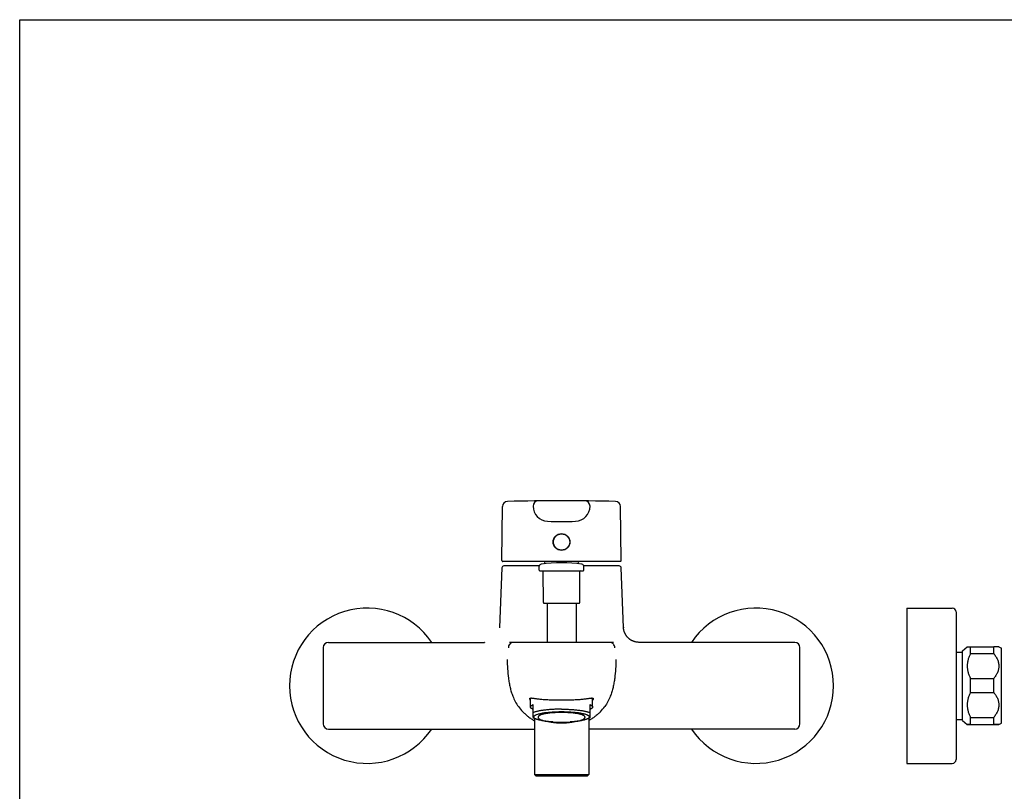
# Model space of a CAD drawing. Header units: millimetres. Extents: x 0 to 841, y 0 to 594.
# Tile 4 of 5: x 0 to 380, y 296 to 594. Entities that reach past the tile are written whole.
import ezdxf

# ---------------------------------------------------------------- set-up
doc = ezdxf.new("R2010")
doc.units = ezdxf.units.MM
doc.header["$LTSCALE"] = 46.255
doc.layers.get('0').update_dxf_attribs({"linetype": 'CONTINUOUS'})

msp = doc.modelspace()

# ---------------------------------------------------------------- linework, layer by layer
at = {"color": 7, "linetype": 'CONTINUOUS'}
for p, q in [((0, 0), (0, 594)), ((0, 594), (841, 594)), ((188.29, 407.93), (188.28, 407.93)), ((188.3, 407.93), (188.29, 407.93)), ((230, 407.93), (229.98, 407.93)), ((230.02, 407.93), (230, 407.93)), ((186.15, 385.08), (186.33, 405.95)), ((198.15, 406.15), (198.15, 406.1)), ((220.15, 406.1), (220.15, 406.15)), ((232.14, 385.08), (231.96, 405.95)), ((231.84, 384.77), (186.45, 384.77)), ((202.62, 384.77), (202.63, 384.46)), ((215.67, 384.77), (215.66, 384.46)), ((200.57, 383.02), (186.92, 383.02)), ((200.55, 381.43), (200.56, 382.94)), ((200.85, 381.12), (217.44, 381.12)), ((202.14, 368.92), (202.04, 380.83)), ((216.15, 368.92), (216.25, 380.83)), ((231.38, 383.02), (217.72, 383.02)), ((217.74, 381.43), (217.73, 382.94)), ((233.05, 359.29), (232.18, 382.25)), ((202.44, 368.62), (215.85, 368.62)), ((203.55, 368.62), (203.55, 353.52)), ((214.75, 368.62), (214.75, 353.52)), ((342.45, 366.77), (342.45, 306.77)), ((342.45, 366.77), (359.95, 366.77)), ((361.45, 365.27), (361.45, 308.27)), ((185.25, 359.31), (185.25, 359.31)), ((233.05, 359.32), (233.05, 359.32)), ((119.15, 353.52), (179.23, 353.52)), ((179.37, 353.52), (179.23, 353.52)), ((179.29, 353.52), (179.26, 353.52)), ((179.32, 353.52), (179.29, 353.52)), ((179.31, 353.52), (179.42, 353.52)), ((179.34, 353.52), (179.32, 353.52)), ((179.37, 353.52), (179.34, 353.52)), ((179.42, 353.53), (179.37, 353.52)), ((179.42, 353.53), (179.37, 353.52)), ((190.09, 353.52), (189.1, 353.52)), ((189.1, 353.52), (189.1, 353.52)), ((190.05, 353.52), (190.03, 353.52)), ((190.05, 353.52), (190.04, 353.52)), ((190.06, 353.52), (190.05, 353.52)), ((190.07, 353.52), (190.06, 353.52)), ((190.09, 353.52), (190.06, 353.52)), ((190.12, 353.52), (190.1, 353.52)), ((190.12, 353.52), (190.1, 353.52)), ((190.14, 353.52), (190.12, 353.52)), ((223.62, 353.52), (190.12, 353.52)), ((229.2, 353.52), (190.62, 353.52)), ((228.18, 353.52), (228.17, 353.52)), ((228.23, 353.52), (228.21, 353.52)), ((229.19, 353.52), (229.19, 353.52)), ((238.96, 353.52), (238.95, 353.52)), ((238.99, 353.52), (238.96, 353.52)), ((239.02, 353.52), (238.99, 353.52)), ((239.04, 353.52), (239.02, 353.52)), ((299.15, 353.52), (239.04, 353.52)), ((117.15, 351.52), (117.15, 322.02)), ((301.15, 322.02), (301.15, 351.52)), ((361.45, 349.77), (363.95, 349.77)), ((363.95, 350.27), (365.75, 351.77)), ((363.95, 323.27), (363.95, 350.27)), ((366.95, 349.17), (366.95, 351.81)), ((366.95, 351.81), (375.95, 351.81)), ((375.95, 349.17), (375.95, 351.81)), ((377.95, 351.77), (378.95, 351.27)), ((378.95, 322.27), (378.95, 351.27)), ((366.95, 349.17), (375.95, 349.17)), ((366.95, 334.21), (366.95, 339.57)), ((366.95, 339.57), (375.95, 339.57)), ((375.95, 334.21), (375.95, 339.57)), ((197.15, 328.55), (197.15, 332.01)), ((221.15, 328.55), (221.15, 332.01)), ((366.95, 334.21), (375.95, 334.21)), ((198.15, 324.49), (198.15, 329.46)), ((220.15, 324.49), (220.15, 329.46)), ((198.15, 324.49), (199.02, 324.03)), ((198.67, 324.22), (198.67, 302.42)), ((200.15, 324.72), (200.15, 324.52)), ((218.15, 324.72), (218.15, 324.52)), ((220.15, 324.49), (219.27, 324.03)), ((219.62, 324.22), (219.62, 302.42)), ((361.45, 323.77), (363.95, 323.77)), ((363.95, 323.27), (365.75, 321.77)), ((366.95, 321.81), (366.95, 324.53)), ((366.95, 324.53), (375.95, 324.53)), ((375.95, 321.81), (375.95, 324.53)), ((119.15, 320.02), (198.67, 320.02)), ((299.15, 320.02), (219.62, 320.02)), ((365.75, 321.77), (365.75, 321.77)), ((366.95, 321.81), (375.95, 321.81)), ((366.95, 321.73), (375.95, 321.73)), ((377.95, 321.77), (378.95, 322.27)), ((377.95, 321.77), (377.95, 321.77)), ((342.45, 306.77), (359.95, 306.77)), ((198.67, 302.42), (219.62, 302.42)), ((198.67, 302.42), (199.17, 301.92)), ((199.17, 301.92), (219.12, 301.92)), ((219.62, 302.42), (219.12, 301.92))]:
    msp.add_line(p, q, dxfattribs=at)
for points in [[(186.12, 382.25), (185.24, 359.27), (185.24, 359.21), (185.24, 359.15), (185.23, 359.09)], [(233.06, 359.12), (233.05, 359.18), (233.05, 359.24), (233.05, 359.29)], [(239.07, 353.52), (238.93, 353.52), (238.78, 353.53), (238.63, 353.54), (238.48, 353.55), (238.33, 353.57), (238.19, 353.59), (238.04, 353.61), (237.89, 353.64), (237.74, 353.67), (237.6, 353.71), (237.45, 353.74), (237.31, 353.79), (237.16, 353.83), (237.02, 353.88), (236.88, 353.93), (236.74, 353.99), (236.6, 354.05), (236.47, 354.11), (236.33, 354.18), (236.2, 354.25), (236.07, 354.32), (235.94, 354.4), (235.81, 354.48), (235.69, 354.56), (235.56, 354.65), (235.44, 354.74), (235.32, 354.83), (235.21, 354.92), (235.09, 355.02), (234.98, 355.12), (234.87, 355.23), (234.77, 355.33), (234.66, 355.44), (234.56, 355.55), (234.46, 355.66), (234.37, 355.78), (234.27, 355.9), (234.18, 356.02), (234.1, 356.14), (234.02, 356.27), (233.93, 356.39), (233.86, 356.52), (233.78, 356.65), (233.71, 356.79), (233.65, 356.92), (233.58, 357.06), (233.52, 357.19), (233.47, 357.33), (233.41, 357.47), (233.36, 357.61), (233.32, 357.75), (233.28, 357.89), (233.24, 358.03), (233.2, 358.18), (233.17, 358.32), (233.14, 358.45), (233.12, 358.59), (233.1, 358.73), (233.08, 358.86), (233.07, 358.99), (233.06, 359.12)], [(179.26, 353.52), (179.23, 353.52), (179.23, 353.52)], [(190.1, 353.52), (190.09, 353.52), (190.08, 353.52), (190.07, 353.52)], [(228.21, 353.52), (228.2, 353.52), (228.18, 353.52)]]:
    msp.add_lwpolyline(points, dxfattribs=at)
for radius in [3.25, 3.15]:
    msp.add_circle((209.15, 392.27), radius, dxfattribs=at)
for centre, radius, start, end in [((188.33, 405.93), 2, 91.5271, 179.5), ((209.15, -391.8), 800, 88.50531, 91.49469), ((200.15, 406.15), 2, 90.6462, 180), ((218.15, 406.15), 2, 0, 89.3538), ((229.96, 405.93), 2, 0.5, 88.4731), ((203.95, 406.1), 5.8, 180, 267.9334), ((214.35, 406.1), 5.8, 272.0666, 360), ((209.15, 550.2), 150, 267.9334, 272.0666), ((186.45, 385.07), 0.3, 179.5, 270), ((209.15, 324.24), 60, 82.4443, 97.5557), ((203.63, 384.47), 1, 181, 214.5187), ((214.66, 384.47), 1, 325.4813, 359), ((231.84, 385.07), 0.3, 270, 0.5), ((186.92, 382.22), 0.8, 90, 177.8231), ((200.85, 381.42), 0.3, 179.5, 270), ((201.36, 382.93), 0.8, 97.5557, 179.5), ((201.74, 380.82), 0.3, 0.5, 90), ((216.55, 380.82), 0.3, 90, 179.5), ((216.93, 382.93), 0.8, 0.5, 82.4443), ((217.44, 381.42), 0.3, 270, 0.5), ((231.38, 382.22), 0.8, 2.1769, 90), ((202.44, 368.92), 0.3, 180.5, 270), ((215.85, 368.92), 0.3, 270, 359.5), ((134.15, 336.77), 30, 33.9419, 326.0581), ((284.15, 336.77), 30, 213.941, 146.059), ((359.95, 365.27), 1.5, 0, 90), ((238.82, 359.54), 5.77, 182.1883, 183.6194), ((119.15, 351.52), 2, 90, 180), ((179.23, 359.54), 6.02, 270.0006, 270.1925), ((179.23, 359.54), 6.02, 270.1926, 271.8486), ((190.62, 351.52), 2, 90.0002, 184.8864), ((227.67, 351.52), 2, 355.1708, 89.9993), ((239.07, 359.55), 6.02, 268.8271, 269.7826), ((239.07, 359.54), 6.02, 269.7826, 269.9986), ((299.15, 351.52), 2, 0, 90), ((200.42, 333.03), 3.78, 208.5447, 209.9974), ((218.05, 332.93), 3.58, 329.9475, 331.4929), ((205.07, 337.65), 15.44, 215.4205, 225.0104), ((213.23, 337.65), 15.44, 314.9896, 324.5795), ((119.15, 322.02), 2, 180, 270), ((299.15, 322.02), 2, 270, 360), ((359.95, 308.27), 1.5, 270, 360)]:
    msp.add_arc(centre, radius, start, end, dxfattribs=at)
for points, knots in [([(365.75, 351.77), (365.75, 351.77), (365.75, 351.77), (365.76, 351.78), (365.77, 351.78), (365.78, 351.78), (365.81, 351.78), (365.84, 351.78), (365.89, 351.79), (365.95, 351.79), (366.01, 351.79), (366.08, 351.79), (366.17, 351.8), (366.29, 351.8), (366.47, 351.8), (366.7, 351.81), (366.86, 351.81), (366.95, 351.81)], [0, 0, 0, 0, 0.002557, 0.00706, 0.013572, 0.022103, 0.04521, 0.076305, 0.115259, 0.161903, 0.216043, 0.277457, 0.345908, 0.421142, 0.590901, 0.784573, 1, 1, 1, 1]), ([(377.95, 351.77), (377.95, 351.77), (377.94, 351.77), (377.93, 351.78), (377.92, 351.78), (377.9, 351.78), (377.88, 351.78), (377.84, 351.78), (377.78, 351.78), (377.7, 351.79), (377.6, 351.79), (377.48, 351.79), (377.36, 351.79), (377.22, 351.8), (377.01, 351.8), (376.72, 351.8), (376.34, 351.81), (376.08, 351.81), (375.95, 351.81)], [0, 0, 0, 0, 0.002578, 0.007371, 0.014393, 0.023632, 0.035065, 0.048664, 0.082209, 0.123934, 0.173445, 0.230309, 0.294075, 0.364279, 0.440466, 0.609036, 0.796503, 1, 1, 1, 1]), ([(188.16, 346.9), (188.19, 345.69), (188.27, 343.29), (188.54, 340.29), (188.9, 337.91), (189.26, 336.14), (189.73, 334.39), (190.12, 333.25), (190.34, 332.69)], [0, 0, 0, 0, 0.250012, 0.499998, 0.625007, 0.750011, 0.87501, 1, 1, 1, 1]), ([(230.13, 346.9), (230.11, 345.69), (230.03, 343.29), (229.76, 340.29), (229.39, 337.91), (229.03, 336.14), (228.56, 334.39), (228.17, 333.25), (227.95, 332.69)], [0, 0, 0, 0, 0.250012, 0.499998, 0.625007, 0.750011, 0.87501, 1, 1, 1, 1]), ([(366.95, 349.17), (366.77, 348.79), (366.43, 348.02), (366.05, 346.83), (365.8, 345.61), (365.72, 344.37), (365.8, 343.13), (366.05, 341.91), (366.43, 340.71), (366.77, 339.95), (366.95, 339.57)], [0, 0, 0, 0, 0.126405, 0.251721, 0.376125, 0.5, 0.623875, 0.748279, 0.873595, 1, 1, 1, 1]), ([(375.95, 349.17), (376.23, 348.82), (376.63, 348.27), (377.09, 347.5), (377.39, 346.9), (377.63, 346.29), (377.81, 345.66), (377.92, 345.02), (377.96, 344.37), (377.92, 343.72), (377.81, 343.08), (377.63, 342.45), (377.39, 341.83), (377.09, 341.24), (376.63, 340.47), (376.23, 339.92), (375.95, 339.57)], [0, 0, 0, 0, 0.127891, 0.19111, 0.253791, 0.31594, 0.377609, 0.438906, 0.5, 0.561094, 0.622391, 0.68406, 0.746209, 0.80889, 0.872109, 1, 1, 1, 1]), ([(190.34, 332.69), (190.62, 331.99), (191.25, 330.61), (192.04, 329.31), (192.48, 328.69)], [0, 0, 0, 0, 0.500042, 1, 1, 1, 1]), ([(196.9, 331.79), (196.9, 331.82), (196.9, 331.86), (196.92, 331.9), (196.94, 331.93), (196.96, 331.95), (197, 331.97), (197.03, 331.98), (197.05, 331.99)], [0, 0, 0, 0, 0.278785, 0.400001, 0.514239, 0.62655, 0.742144, 1, 1, 1, 1]), ([(197.1, 331.22), (197.07, 331.28), (197.01, 331.39), (196.95, 331.54), (196.91, 331.67), (196.9, 331.76), (196.9, 331.79)], [0, 0, 0, 0, 0.320979, 0.594277, 0.820005, 1, 1, 1, 1]), ([(197.05, 331.99), (197.09, 332), (197.16, 332.01), (197.28, 332.02), (197.43, 332.03), (197.59, 332.02), (197.78, 332), (198.07, 331.97), (198.49, 331.91), (199.05, 331.83), (199.69, 331.75), (200.4, 331.66), (201.18, 331.58), (202.02, 331.5), (203.25, 331.41), (204.91, 331.33), (206.99, 331.27), (208.42, 331.26), (209.15, 331.26)], [0, 0, 0, 0, 0.008347, 0.01841, 0.030291, 0.044016, 0.059575, 0.076937, 0.116918, 0.16362, 0.216693, 0.275785, 0.340523, 0.410495, 0.485235, 0.646838, 0.82035, 1, 1, 1, 1]), ([(209.15, 331.26), (209.87, 331.26), (211.3, 331.27), (213.38, 331.33), (215.04, 331.41), (216.27, 331.5), (217.12, 331.58), (217.9, 331.66), (218.61, 331.75), (219.24, 331.83), (219.8, 331.91), (220.22, 331.97), (220.51, 332), (220.7, 332.02), (220.87, 332.03), (221.01, 332.02), (221.13, 332.01), (221.21, 332), (221.24, 331.99)], [0, 0, 0, 0, 0.17965, 0.353162, 0.514765, 0.589506, 0.659477, 0.724215, 0.783307, 0.836381, 0.883082, 0.923063, 0.940425, 0.955984, 0.969709, 0.98159, 0.991653, 1, 1, 1, 1]), ([(221.4, 331.79), (221.4, 331.76), (221.38, 331.67), (221.34, 331.54), (221.28, 331.39), (221.23, 331.28), (221.19, 331.22)], [0, 0, 0, 0, 0.180012, 0.405725, 0.678946, 1, 1, 1, 1]), ([(221.24, 331.99), (221.26, 331.98), (221.3, 331.97), (221.34, 331.95), (221.36, 331.93), (221.38, 331.9), (221.39, 331.86), (221.4, 331.82), (221.4, 331.79)], [0, 0, 0, 0, 0.257856, 0.37345, 0.485761, 0.599999, 0.721215, 1, 1, 1, 1]), ([(227.95, 332.69), (227.67, 331.99), (227.05, 330.61), (226.25, 329.31), (225.81, 328.69)], [0, 0, 0, 0, 0.500042, 1, 1, 1, 1]), ([(366.95, 334.21), (366.77, 333.83), (366.43, 333.05), (366.05, 331.85), (365.8, 330.62), (365.72, 329.37), (365.8, 328.12), (366.05, 326.89), (366.43, 325.68), (366.77, 324.91), (366.95, 324.53)], [0, 0, 0, 0, 0.126316, 0.251611, 0.376054, 0.5, 0.623946, 0.748389, 0.873684, 1, 1, 1, 1]), ([(375.95, 334.21), (376.23, 333.86), (376.63, 333.3), (377.09, 332.53), (377.39, 331.93), (377.63, 331.31), (377.81, 330.67), (377.92, 330.02), (377.96, 329.37), (377.92, 328.71), (377.81, 328.07), (377.63, 327.43), (377.39, 326.81), (377.09, 326.21), (376.63, 325.43), (376.23, 324.88), (375.95, 324.53)], [0, 0, 0, 0, 0.127709, 0.190883, 0.253553, 0.315724, 0.377444, 0.438818, 0.5, 0.561182, 0.622556, 0.684276, 0.746447, 0.809117, 0.872291, 1, 1, 1, 1]), ([(197.15, 328.55), (197.15, 328.58), (197.16, 328.67), (197.21, 328.79), (197.29, 328.9), (197.4, 329.02), (197.55, 329.13), (197.72, 329.25), (197.92, 329.36), (198.07, 329.43), (198.15, 329.46)], [0, 0, 0, 0, 0.08354, 0.172622, 0.271815, 0.384373, 0.512421, 0.657268, 0.819668, 1, 1, 1, 1]), ([(198.15, 327.63), (198.07, 327.66), (197.92, 327.73), (197.72, 327.84), (197.55, 327.96), (197.4, 328.07), (197.29, 328.19), (197.21, 328.3), (197.16, 328.42), (197.15, 328.51), (197.15, 328.55)], [0, 0, 0, 0, 0.180332, 0.342732, 0.487579, 0.615627, 0.728185, 0.827378, 0.91646, 1, 1, 1, 1]), ([(209.15, 327.71), (208.57, 327.71), (207.42, 327.7), (205.74, 327.63), (204.12, 327.51), (202.61, 327.36), (201.44, 327.19), (200.57, 327.03), (199.99, 326.91), (199.45, 326.78), (198.97, 326.64), (198.54, 326.5), (198.27, 326.39), (198.15, 326.34)], [0, 0, 0, 0, 0.155631, 0.308119, 0.454393, 0.59153, 0.716832, 0.774286, 0.827914, 0.877479, 0.92278, 0.963657, 1, 1, 1, 1]), ([(209.15, 327.71), (209.72, 327.71), (210.87, 327.7), (212.55, 327.63), (214.17, 327.51), (215.68, 327.36), (216.85, 327.19), (217.72, 327.03), (218.3, 326.91), (218.84, 326.78), (219.32, 326.64), (219.76, 326.5), (220.02, 326.39), (220.15, 326.34)], [0, 0, 0, 0, 0.155631, 0.308119, 0.454393, 0.59153, 0.716832, 0.774286, 0.827914, 0.877479, 0.92278, 0.963657, 1, 1, 1, 1]), ([(220.15, 329.46), (220.22, 329.43), (220.37, 329.36), (220.57, 329.25), (220.75, 329.13), (220.89, 329.02), (221, 328.9), (221.08, 328.79), (221.14, 328.67), (221.15, 328.58), (221.15, 328.55)], [0, 0, 0, 0, 0.180332, 0.342732, 0.487579, 0.615627, 0.728185, 0.827378, 0.91646, 1, 1, 1, 1]), ([(221.15, 328.55), (221.15, 328.51), (221.14, 328.42), (221.08, 328.3), (221, 328.19), (220.89, 328.07), (220.75, 327.96), (220.57, 327.84), (220.37, 327.73), (220.22, 327.66), (220.15, 327.63)], [0, 0, 0, 0, 0.08354, 0.172622, 0.271815, 0.384373, 0.512421, 0.657268, 0.819668, 1, 1, 1, 1]), ([(194.15, 326.72), (194.48, 326.39), (195.18, 325.73), (196.28, 324.82), (197.44, 323.98), (198.25, 323.48), (198.67, 323.25)], [0, 0, 0, 0, 0.250009, 0.500011, 0.750008, 1, 1, 1, 1]), ([(198.4, 324.72), (198.4, 324.75), (198.41, 324.82), (198.45, 324.92), (198.51, 325.02), (198.61, 325.12), (198.72, 325.22), (198.86, 325.32), (199.03, 325.41), (199.3, 325.54), (199.69, 325.7), (200.23, 325.87), (200.86, 326.03), (201.57, 326.18), (202.35, 326.31), (203.19, 326.43), (204.09, 326.53), (205.39, 326.65), (207.07, 326.74), (209.15, 326.78), (211.22, 326.74), (212.91, 326.65), (214.2, 326.53), (215.1, 326.43), (215.95, 326.31), (216.73, 326.18), (217.43, 326.03), (218.06, 325.87), (218.6, 325.7), (219, 325.54), (219.26, 325.41), (219.43, 325.32), (219.57, 325.22), (219.69, 325.12), (219.78, 325.02), (219.85, 324.92), (219.89, 324.82), (219.9, 324.75), (219.9, 324.72)], [0, 0, 0, 0, 0.00451, 0.009293, 0.014581, 0.020539, 0.027281, 0.034877, 0.043371, 0.052786, 0.0744, 0.099694, 0.128531, 0.160705, 0.195958, 0.233989, 0.274463, 0.317016, 0.406784, 0.5, 0.593216, 0.682984, 0.725537, 0.766011, 0.804042, 0.839295, 0.871469, 0.900306, 0.9256, 0.947214, 0.956629, 0.965123, 0.972719, 0.979461, 0.985419, 0.990707, 0.99549, 1, 1, 1, 1]), ([(199.02, 324.03), (198.93, 324.08), (198.8, 324.16), (198.65, 324.28), (198.56, 324.36), (198.49, 324.45), (198.43, 324.54), (198.4, 324.63), (198.4, 324.69), (198.4, 324.72)], [0, 0, 0, 0, 0.328865, 0.470126, 0.597019, 0.710971, 0.814057, 0.909163, 1, 1, 1, 1]), ([(205.76, 322.77), (205.39, 322.79), (204.65, 322.85), (203.58, 322.96), (202.58, 323.09), (201.66, 323.24), (200.84, 323.41), (200.23, 323.57), (199.79, 323.7), (199.51, 323.81), (199.25, 323.91), (199.1, 323.99), (199.02, 324.03)], [0, 0, 0, 0, 0.164876, 0.321672, 0.468493, 0.603597, 0.725436, 0.832702, 0.88055, 0.924413, 0.964234, 1, 1, 1, 1]), ([(209.15, 326.43), (208.56, 326.43), (207.41, 326.41), (206, 326.33), (204.92, 326.24), (204.16, 326.15), (203.45, 326.05), (202.8, 325.94), (202.21, 325.82), (201.68, 325.68), (201.23, 325.54), (200.9, 325.41), (200.68, 325.3), (200.54, 325.22), (200.42, 325.14), (200.32, 325.06), (200.24, 324.97), (200.19, 324.89), (200.15, 324.8), (200.15, 324.75), (200.15, 324.72)], [0, 0, 0, 0, 0.186432, 0.365969, 0.451074, 0.532022, 0.608084, 0.67859, 0.742938, 0.800612, 0.8512, 0.894428, 0.913258, 0.930246, 0.945438, 0.958922, 0.970839, 0.981413, 0.990981, 1, 1, 1, 1]), ([(200.15, 324.52), (200.15, 324.48), (200.16, 324.39), (200.21, 324.27), (200.28, 324.15), (200.37, 324.05), (200.48, 323.96), (200.61, 323.87), (200.76, 323.78), (200.99, 323.67), (201.32, 323.53), (201.77, 323.39), (202.3, 323.26), (202.88, 323.13), (203.53, 323.02), (204.23, 322.92), (204.97, 322.84), (206.04, 322.74), (207.44, 322.66), (208.57, 322.64), (209.15, 322.64)], [0, 0, 0, 0, 0.013729, 0.027455, 0.041345, 0.055737, 0.070985, 0.087384, 0.105148, 0.124421, 0.167809, 0.217876, 0.274562, 0.337585, 0.40651, 0.480796, 0.559815, 0.642873, 0.818073, 1, 1, 1, 1]), ([(218.15, 324.72), (218.15, 324.75), (218.14, 324.8), (218.1, 324.89), (218.05, 324.97), (217.97, 325.06), (217.87, 325.14), (217.76, 325.22), (217.62, 325.3), (217.39, 325.41), (217.06, 325.54), (216.61, 325.68), (216.08, 325.82), (215.49, 325.94), (214.84, 326.05), (214.13, 326.15), (213.38, 326.24), (212.3, 326.33), (210.88, 326.41), (209.73, 326.43), (209.15, 326.43)], [0, 0, 0, 0, 0.009019, 0.018587, 0.029161, 0.041078, 0.054562, 0.069754, 0.086742, 0.105572, 0.1488, 0.199388, 0.257062, 0.32141, 0.391916, 0.467978, 0.548926, 0.634031, 0.813568, 1, 1, 1, 1]), ([(209.15, 322.64), (209.72, 322.64), (210.86, 322.66), (212.25, 322.74), (213.32, 322.84), (214.07, 322.92), (214.76, 323.02), (215.41, 323.13), (216, 323.26), (216.52, 323.39), (216.97, 323.53), (217.31, 323.67), (217.53, 323.78), (217.68, 323.87), (217.81, 323.96), (217.92, 324.05), (218.02, 324.15), (218.09, 324.27), (218.14, 324.39), (218.15, 324.48), (218.15, 324.52)], [0, 0, 0, 0, 0.181927, 0.357127, 0.440186, 0.519205, 0.59349, 0.662415, 0.725438, 0.782124, 0.832191, 0.875579, 0.894852, 0.912616, 0.929015, 0.944263, 0.958655, 0.972545, 0.986271, 1, 1, 1, 1]), ([(219.27, 324.03), (219.2, 323.99), (219.04, 323.91), (218.79, 323.81), (218.5, 323.7), (218.07, 323.57), (217.45, 323.41), (216.63, 323.24), (215.71, 323.09), (214.71, 322.96), (213.64, 322.85), (212.91, 322.79), (212.53, 322.77)], [0, 0, 0, 0, 0.035766, 0.075587, 0.11945, 0.167299, 0.274564, 0.396404, 0.531508, 0.678328, 0.835124, 1, 1, 1, 1]), ([(219.9, 324.72), (219.9, 324.69), (219.89, 324.63), (219.86, 324.54), (219.81, 324.45), (219.74, 324.36), (219.65, 324.28), (219.49, 324.16), (219.36, 324.08), (219.27, 324.03)], [0, 0, 0, 0, 0.090837, 0.185943, 0.289029, 0.402981, 0.529874, 0.671135, 1, 1, 1, 1]), ([(224.15, 326.72), (223.81, 326.39), (223.12, 325.73), (222.01, 324.82), (220.85, 323.98), (220.04, 323.48), (219.62, 323.25)], [0, 0, 0, 0, 0.250009, 0.500011, 0.750008, 1, 1, 1, 1]), ([(204.15, 322.9), (204.6, 322.81), (205.79, 322.6), (207.38, 322.46), (208.88, 322.41), (209.65, 322.42), (210.03, 322.43)], [0, 0, 0, 0, 0.236263, 0.612472, 0.805968, 1, 1, 1, 1]), ([(210.03, 322.43), (210.74, 322.45), (212.12, 322.55), (213.49, 322.77), (214.15, 322.9)], [0, 0, 0, 0, 0.515083, 1, 1, 1, 1]), ([(366.95, 321.81), (366.86, 321.81), (366.69, 321.81), (366.46, 321.8), (366.28, 321.8), (366.15, 321.8), (366.07, 321.79), (366, 321.79), (365.93, 321.79), (365.88, 321.79), (365.83, 321.78), (365.8, 321.78), (365.78, 321.78), (365.77, 321.78), (365.76, 321.78), (365.75, 321.78), (365.75, 321.78), (365.75, 321.77), (365.75, 321.77)], [0, 0, 0, 0, 0.219277, 0.41591, 0.587613, 0.663398, 0.7321, 0.793453, 0.847206, 0.89313, 0.931025, 0.960722, 0.972454, 0.982094, 0.989635, 0.995082, 0.998469, 1, 1, 1, 1]), ([(365.75, 321.77), (365.75, 321.77), (365.75, 321.77), (365.76, 321.77), (365.77, 321.77), (365.78, 321.77), (365.81, 321.76), (365.84, 321.76), (365.89, 321.76), (365.95, 321.76), (366.01, 321.75), (366.08, 321.75), (366.17, 321.75), (366.29, 321.75), (366.47, 321.74), (366.7, 321.74), (366.86, 321.73), (366.95, 321.73)], [0, 0, 0, 0, 0.002557, 0.00706, 0.013572, 0.022103, 0.04521, 0.076305, 0.115259, 0.161903, 0.216043, 0.277457, 0.345908, 0.421142, 0.590901, 0.784573, 1, 1, 1, 1]), ([(375.95, 321.81), (376.09, 321.81), (376.35, 321.81), (376.68, 321.81), (376.92, 321.8), (377.08, 321.8), (377.23, 321.8), (377.38, 321.79), (377.5, 321.79), (377.62, 321.79), (377.71, 321.79), (377.78, 321.78), (377.83, 321.78), (377.86, 321.78), (377.89, 321.78), (377.91, 321.78), (377.93, 321.78), (377.94, 321.78), (377.94, 321.78), (377.95, 321.77), (377.95, 321.77), (377.95, 321.77), (377.95, 321.77)], [0, 0, 0, 0, 0.207036, 0.397394, 0.485386, 0.568031, 0.644881, 0.715464, 0.779298, 0.835895, 0.884779, 0.9255, 0.942671, 0.957655, 0.970411, 0.980906, 0.989112, 0.99501, 0.997092, 0.9986, 0.999547, 1, 1, 1, 1]), ([(377.95, 321.77), (377.95, 321.77), (377.94, 321.77), (377.93, 321.77), (377.92, 321.77), (377.9, 321.77), (377.88, 321.77), (377.84, 321.76), (377.78, 321.76), (377.7, 321.76), (377.6, 321.76), (377.48, 321.75), (377.36, 321.75), (377.22, 321.75), (377.01, 321.75), (376.72, 321.74), (376.34, 321.74), (376.08, 321.73), (375.95, 321.73)], [0, 0, 0, 0, 0.002578, 0.007371, 0.014393, 0.023632, 0.035065, 0.048664, 0.082209, 0.123934, 0.173445, 0.230309, 0.294075, 0.364279, 0.440466, 0.609036, 0.796503, 1, 1, 1, 1])]:
    msp.add_open_spline(points, degree=3, knots=knots, dxfattribs=at)

doc.saveas('drawing.dxf')
